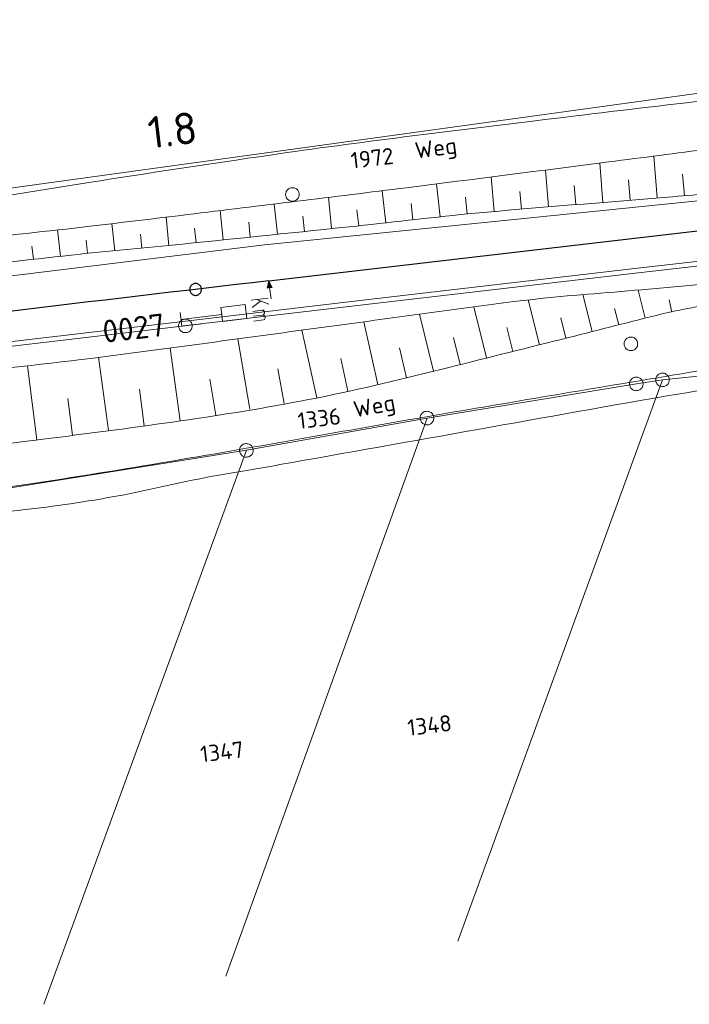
# Model space of a CAD drawing. Header units: metres. Extents: x 3425540 to 3446143, y 5432760 to 5444637.
# Tile 126 of 256: x 3436879 to 3436953, y 5439110 to 5439219. Entities that reach past the tile are written whole.
import ezdxf
from ezdxf.enums import TextEntityAlignment as Align

# ---------------------------------------------------------------- set-up
doc = ezdxf.new("R2010")
doc.units = ezdxf.units.M
for name, color, linetype, lineweight in [('B_Bestand', 9, 'Continuous', 18), ('B_Böschung', 9, 'Continuous', 18), ('B_Flurgrenzen', 9, 'Continuous', 18), ('B_Gleisachse', 9, 'Continuous', 25), ('B_Kilometrierung', 9, 'Continuous', 25), ('Bestand Kabeltröge', 9, 'Continuous', 18), ('Bestand_Neu_Strecke 3443', 9, 'Continuous', 18)]:
    doc.layers.add(name, color=color, linetype=linetype, lineweight=lineweight)
doc.styles.get("Standard").update_dxf_attribs({"font": 'isocpeur.ttf'})

msp = doc.modelspace()

# ---------------------------------------------------------------- linework, layer by layer
at = {"layer": 'B_Bestand'}
for p, q in [((3436904.33, 5439187.91), (3436906.21, 5439188.14)), ((3436905.39, 5439187.81), (3436904.47, 5439187.11)), ((3436904.98, 5439187.99), (3436906.29, 5439187.49)), ((3436904.52, 5439186.69), (3436905.78, 5439186.85)), ((3436896.53, 5439186.56), (3436896.72, 5439185.03))]:
    msp.add_line(p, q, dxfattribs=at)
for points in [[(3436906.53, 5439188.07), (3436906.38, 5439189.3), (3436906.66, 5439189.33), (3436906.29, 5439190.05), (3436906.1, 5439189.26), (3436906.38, 5439189.3)], [(3436906.16, 5439189.31), (3436906.6, 5439189.36), (3436906.3, 5439189.96), (3436906.16, 5439189.31)], [(3436906.22, 5439189.36), (3436906.53, 5439189.39), (3436906.32, 5439189.87), (3436906.22, 5439189.36)], [(3436906.27, 5439189.4), (3436906.46, 5439189.42), (3436906.33, 5439189.77), (3436906.27, 5439189.4)], [(3436906.32, 5439189.45), (3436906.4, 5439189.46), (3436906.34, 5439189.68), (3436906.32, 5439189.45)], [(3436896.62, 5439185.79), (3436901.1, 5439186.35), (3436901.2, 5439185.58), (3436903.88, 5439185.91), (3436903.69, 5439187.45), (3436901.01, 5439187.11), (3436901.1, 5439186.35)], [(3436905.55, 5439186.82), (3436905.72, 5439186.76), (3436905.81, 5439186.66), (3436905.83, 5439186.5), (3436905.79, 5439186.46), (3436905.73, 5439186.34), (3436905.62, 5439186.28), (3436904.59, 5439186.16)], [(3436897.85, 5439185.17), (3436897.83, 5439185.26), (3436897.81, 5439185.35), (3436897.77, 5439185.44), (3436897.71, 5439185.52), (3436897.65, 5439185.59), (3436897.59, 5439185.66), (3436897.51, 5439185.71), (3436897.43, 5439185.76), (3436897.34, 5439185.79), (3436897.25, 5439185.81), (3436897.16, 5439185.83), (3436897.07, 5439185.83), (3436896.97, 5439185.81), (3436896.88, 5439185.79), (3436896.79, 5439185.76), (3436896.71, 5439185.72), (3436896.63, 5439185.66), (3436896.56, 5439185.6), (3436896.51, 5439185.53), (3436896.46, 5439185.44), (3436896.41, 5439185.36), (3436896.38, 5439185.28), (3436896.36, 5439185.18), (3436896.36, 5439185.09), (3436896.36, 5439184.99), (3436896.38, 5439184.9), (3436896.41, 5439184.81), (3436896.45, 5439184.72), (3436896.5, 5439184.65), (3436896.56, 5439184.58), (3436896.63, 5439184.51), (3436896.7, 5439184.45), (3436896.78, 5439184.41), (3436896.87, 5439184.37), (3436896.96, 5439184.35), (3436897.05, 5439184.34), (3436897.15, 5439184.34), (3436897.24, 5439184.35), (3436897.33, 5439184.37), (3436897.42, 5439184.4), (3436897.5, 5439184.44), (3436897.58, 5439184.5), (3436897.65, 5439184.56), (3436897.71, 5439184.64), (3436897.76, 5439184.72), (3436897.8, 5439184.8), (3436897.83, 5439184.89), (3436897.85, 5439184.99), (3436897.86, 5439185.08), (3436897.85, 5439185.17)], [(3436905.62, 5439186.28), (3436905.78, 5439186.23), (3436905.87, 5439186.12), (3436905.89, 5439185.97), (3436905.86, 5439185.89), (3436905.8, 5439185.8), (3436905.69, 5439185.75), (3436904.65, 5439185.62)]]:
    msp.add_lwpolyline(points, dxfattribs=at)
for points, knots in [([(3436701.59, 5439177.77), (3436706.65, 5439178.29), (3436711.71, 5439178.81), (3436716.77, 5439179.34), (3436724.44, 5439180.13), (3436732.11, 5439180.93), (3436739.79, 5439181.74), (3436746.61, 5439182.46), (3436753.37, 5439183.72), (3436760.19, 5439184.47), (3436764.35, 5439184.92), (3436768.53, 5439185.26), (3436772.7, 5439185.72), (3436778.63, 5439186.38), (3436784.56, 5439187.04), (3436790.48, 5439187.71), (3436794.77, 5439188.19), (3436799.07, 5439188.67), (3436803.35, 5439189.17), (3436807.3, 5439189.63), (3436811.24, 5439190.18), (3436815.18, 5439190.74), (3436819.75, 5439191.39), (3436824.31, 5439192.08), (3436828.89, 5439192.73), (3436835.66, 5439193.69), (3436842.45, 5439194.62), (3436849.23, 5439195.55), (3436855.53, 5439196.41), (3436861.87, 5439197.04), (3436868.17, 5439197.96), (3436874.28, 5439198.85), (3436880.37, 5439199.94), (3436886.48, 5439200.89), (3436893.12, 5439201.91), (3436899.77, 5439202.95), (3436906.42, 5439203.91), (3436911.34, 5439204.62), (3436916.25, 5439205.28), (3436921.18, 5439205.9), (3436925.99, 5439206.5), (3436930.8, 5439207.09), (3436935.62, 5439207.68), (3436941.16, 5439208.35), (3436946.7, 5439209.04), (3436952.25, 5439209.67), (3436956.56, 5439210.15), (3436960.88, 5439210.56), (3436965.19, 5439211.02), (3436969.69, 5439211.5), (3436974.19, 5439212), (3436978.69, 5439212.48), (3436983.78, 5439213.03), (3436988.88, 5439213.5), (3436993.97, 5439214.06), (3436998.18, 5439214.51), (3437002.38, 5439215.01), (3437006.59, 5439215.51), (3437012.38, 5439216.2), (3437018.17, 5439216.89), (3437023.96, 5439217.6), (3437028.46, 5439218.16), (3437032.96, 5439218.72), (3437037.46, 5439219.28), (3437043.03, 5439219.97), (3437048.59, 5439220.67), (3437054.16, 5439221.36), (3437060.37, 5439222.14), (3437066.58, 5439222.8), (3437072.79, 5439223.56), (3437077.47, 5439224.14), (3437082.13, 5439224.87), (3437086.81, 5439225.45), (3437092.23, 5439226.12), (3437097.66, 5439226.77), (3437103.09, 5439227.42), (3437109.01, 5439228.13), (3437114.95, 5439228.8), (3437120.87, 5439229.52), (3437125.31, 5439230.06), (3437129.73, 5439230.72), (3437134.16, 5439231.3), (3437141.12, 5439232.2), (3437148.1, 5439232.85), (3437155.05, 5439233.8), (3437162.05, 5439234.76), (3437169.02, 5439235.89), (3437175.98, 5439237.05), (3437183.62, 5439238.32), (3437191.26, 5439239.62), (3437198.9, 5439240.92), (3437201.64, 5439241.39), (3437204.37, 5439241.95), (3437207.13, 5439242.38), (3437210.49, 5439242.9), (3437213.89, 5439243.05), (3437217.28, 5439243.32), (3437220.73, 5439243.59), (3437224.18, 5439243.86), (3437227.64, 5439244.05), (3437233.13, 5439244.36), (3437238.64, 5439244.02), (3437244.13, 5439244.37), (3437252.78, 5439244.91), (3437261.42, 5439245.69), (3437270.08, 5439246.25), (3437275.76, 5439246.61), (3437281.44, 5439247.04), (3437287.13, 5439247.3), (3437292.8, 5439247.55), (3437298.46, 5439247.8), (3437304.12, 5439248.05)], [0, 0, 0, 0, 0.025133, 0.025133, 0.025133, 0.063269, 0.063269, 0.063269, 0.097186, 0.097186, 0.097186, 0.117895, 0.117895, 0.117895, 0.147386, 0.147386, 0.147386, 0.168728, 0.168728, 0.168728, 0.188381, 0.188381, 0.188381, 0.211204, 0.211204, 0.211204, 0.245041, 0.245041, 0.245041, 0.276498, 0.276498, 0.276498, 0.307052, 0.307052, 0.307052, 0.34029, 0.34029, 0.34029, 0.36482, 0.36482, 0.36482, 0.38879, 0.38879, 0.38879, 0.416399, 0.416399, 0.416399, 0.437835, 0.437835, 0.437835, 0.460206, 0.460206, 0.460206, 0.485508, 0.485508, 0.485508, 0.506441, 0.506441, 0.506441, 0.535268, 0.535268, 0.535268, 0.557678, 0.557678, 0.557678, 0.585416, 0.585416, 0.585416, 0.616319, 0.616319, 0.616319, 0.639628, 0.639628, 0.639628, 0.666644, 0.666644, 0.666644, 0.696155, 0.696155, 0.696155, 0.718246, 0.718246, 0.718246, 0.752911, 0.752911, 0.752911, 0.787803, 0.787803, 0.787803, 0.826098, 0.826098, 0.826098, 0.839875, 0.839875, 0.839875, 0.856671, 0.856671, 0.856671, 0.873781, 0.873781, 0.873781, 0.90095, 0.90095, 0.90095, 0.943819, 0.943819, 0.943819, 0.971972, 0.971972, 0.971972, 1, 1, 1, 1]), ([(3436720.78, 5439147.92), (3436724.51, 5439148.39), (3436728.24, 5439148.85), (3436731.97, 5439149.32), (3436738.07, 5439150.08), (3436744.21, 5439150.58), (3436750.32, 5439151.21), (3436756.1, 5439151.81), (3436761.87, 5439152.39), (3436767.64, 5439153.02), (3436776.78, 5439154.02), (3436785.88, 5439155.37), (3436794.99, 5439156.63), (3436802.09, 5439157.6), (3436809.18, 5439158.58), (3436816.27, 5439159.56), (3436822.13, 5439160.36), (3436827.99, 5439161.17), (3436833.85, 5439161.97), (3436842.26, 5439163.13), (3436850.7, 5439164.13), (3436859.13, 5439165.15), (3436862.6, 5439165.57), (3436866.09, 5439165.72), (3436869.55, 5439166.18), (3436880.21, 5439167.61), (3436890.81, 5439169.34), (3436901.4, 5439171.18), (3436910.1, 5439172.68), (3436918.8, 5439174.27), (3436927.51, 5439175.74), (3436936.03, 5439177.19), (3436944.56, 5439178.62), (3436953.1, 5439180.05), (3436966.06, 5439182.23), (3436979.02, 5439184.38), (3436991.99, 5439186.5), (3436999.27, 5439187.69), (3437006.58, 5439188.69), (3437013.88, 5439189.69), (3437019.72, 5439190.49), (3437025.56, 5439191.22), (3437031.42, 5439191.83), (3437036.12, 5439192.32), (3437040.85, 5439192.58), (3437045.55, 5439193.04), (3437047.61, 5439193.24), (3437049.67, 5439193.46), (3437051.73, 5439193.72), (3437055.44, 5439194.2), (3437059.13, 5439194.86), (3437062.84, 5439195.36), (3437066.88, 5439195.89), (3437070.95, 5439196.28), (3437074.99, 5439196.82), (3437083.47, 5439197.97), (3437091.89, 5439199.58), (3437100.37, 5439200.7), (3437110.44, 5439202.03), (3437120.52, 5439203.28), (3437130.61, 5439204.41), (3437142.6, 5439205.74), (3437154.61, 5439206.94), (3437166.59, 5439208.27), (3437173.23, 5439209.01), (3437179.87, 5439209.74), (3437186.5, 5439210.6), (3437194.71, 5439211.67), (3437202.9, 5439212.93), (3437211.11, 5439214.04), (3437218, 5439214.97), (3437224.9, 5439215.85), (3437231.78, 5439216.8), (3437239.39, 5439217.85), (3437246.99, 5439218.96), (3437254.59, 5439220.07), (3437267.16, 5439221.91), (3437279.7, 5439223.92), (3437292.28, 5439225.68), (3437297.03, 5439226.35), (3437301.78, 5439227.01), (3437306.53, 5439227.68)], [0, 0, 0, 0, 0.019074, 0.019074, 0.019074, 0.050277, 0.050277, 0.050277, 0.079727, 0.079727, 0.079727, 0.126381, 0.126381, 0.126381, 0.162711, 0.162711, 0.162711, 0.192716, 0.192716, 0.192716, 0.235806, 0.235806, 0.235806, 0.253524, 0.253524, 0.253524, 0.308036, 0.308036, 0.308036, 0.352859, 0.352859, 0.352859, 0.396746, 0.396746, 0.396746, 0.463429, 0.463429, 0.463429, 0.500834, 0.500834, 0.500834, 0.530716, 0.530716, 0.530716, 0.554702, 0.554702, 0.554702, 0.565208, 0.565208, 0.565208, 0.584208, 0.584208, 0.584208, 0.604904, 0.604904, 0.604904, 0.648324, 0.648324, 0.648324, 0.699854, 0.699854, 0.699854, 0.761057, 0.761057, 0.761057, 0.794946, 0.794946, 0.794946, 0.836968, 0.836968, 0.836968, 0.872248, 0.872248, 0.872248, 0.91121, 0.91121, 0.91121, 0.97565, 0.97565, 0.97565, 1, 1, 1, 1]), ([(3437090.63, 5439196.58), (3437086.33, 5439196.01), (3437082.03, 5439195.43), (3437077.73, 5439194.86), (3437074.6, 5439194.44), (3437071.47, 5439194), (3437068.34, 5439193.57), (3437064.52, 5439193.04), (3437060.71, 5439192.45), (3437056.88, 5439191.93), (3437053.3, 5439191.44), (3437049.71, 5439191.07), (3437046.11, 5439190.72), (3437041.98, 5439190.32), (3437037.84, 5439190), (3437033.71, 5439189.6), (3437030.36, 5439189.28), (3437027.03, 5439188.94), (3437023.69, 5439188.58), (3437020.26, 5439188.21), (3437016.84, 5439187.82), (3437013.44, 5439187.29), (3437009.44, 5439186.66), (3437005.45, 5439186.02), (3437001.46, 5439185.39), (3436995.6, 5439184.47), (3436989.74, 5439183.55), (3436983.88, 5439182.63), (3436978.2, 5439181.74), (3436972.51, 5439180.85), (3436966.82, 5439179.96), (3436961.64, 5439179.15), (3436956.45, 5439178.43), (3436951.28, 5439177.56), (3436943.94, 5439176.32), (3436936.63, 5439174.98), (3436929.31, 5439173.68), (3436922.04, 5439172.39), (3436914.77, 5439171.09), (3436907.51, 5439169.8), (3436905.2, 5439169.39), (3436902.88, 5439169.01), (3436900.56, 5439168.6), (3436896.92, 5439167.97), (3436893.34, 5439167.03), (3436889.71, 5439166.36), (3436886.22, 5439165.72), (3436882.72, 5439165.2), (3436879.19, 5439164.81), (3436876.76, 5439164.54), (3436874.31, 5439164.41), (3436871.87, 5439164.12), (3436867.79, 5439163.64), (3436863.71, 5439163.16), (3436859.64, 5439162.66), (3436855.7, 5439162.17), (3436851.77, 5439161.68), (3436847.83, 5439161.19), (3436842.02, 5439160.47), (3436836.2, 5439159.78), (3436830.38, 5439159.05), (3436824.16, 5439158.25), (3436817.98, 5439157.25), (3436811.77, 5439156.37), (3436806.2, 5439155.59), (3436800.63, 5439154.78), (3436795.05, 5439154.05), (3436788.32, 5439153.15), (3436781.58, 5439152.37), (3436774.84, 5439151.55), (3436769.21, 5439150.87), (3436763.59, 5439150.16), (3436757.95, 5439149.57), (3436753.28, 5439149.08), (3436748.6, 5439148.72), (3436743.93, 5439148.28), (3436740.42, 5439147.95), (3436736.92, 5439147.61), (3436733.42, 5439147.25), (3436729.7, 5439146.86), (3436726, 5439146.27), (3436722.3, 5439145.7), (3436719.24, 5439145.22), (3436716.18, 5439144.74), (3436713.2, 5439143.89), (3436710.25, 5439143.05), (3436707.35, 5439142.09), (3436704.41, 5439141.22), (3436701.46, 5439140.34), (3436698.5, 5439139.48), (3436695.54, 5439138.63), (3436693.24, 5439137.97), (3436690.92, 5439137.44), (3436688.56, 5439136.99), (3436685.54, 5439136.42), (3436682.51, 5439136.16), (3436679.47, 5439136.14), (3436677, 5439136.13), (3436674.53, 5439136.2), (3436672.06, 5439136.32), (3436669.53, 5439136.44), (3436667.01, 5439136.75), (3436664.48, 5439136.83), (3436662.56, 5439136.9), (3436660.63, 5439136.8), (3436658.7, 5439136.66), (3436655.99, 5439136.46), (3436653.28, 5439136.25), (3436650.61, 5439135.71), (3436648.26, 5439135.25), (3436645.95, 5439134.71), (3436643.63, 5439134.16), (3436639.43, 5439133.18), (3436635.29, 5439132.02), (3436631.08, 5439131.07), (3436628.42, 5439130.46), (3436625.7, 5439130.18), (3436622.98, 5439129.86), (3436620.78, 5439129.6), (3436618.55, 5439129.39), (3436616.35, 5439129.52), (3436613.22, 5439129.7), (3436610.1, 5439130.28), (3436607.04, 5439131.07), (3436604.01, 5439131.85), (3436601.03, 5439132.73), (3436598, 5439133.48), (3436596.26, 5439133.91), (3436594.51, 5439134.33), (3436592.77, 5439134.77), (3436590.48, 5439135.34), (3436588.18, 5439135.92), (3436585.88, 5439136.49), (3436583.94, 5439136.97), (3436581.99, 5439137.47), (3436580.02, 5439137.78), (3436578.04, 5439138.1), (3436575.98, 5439137.74), (3436573.99, 5439137.44), (3436570.89, 5439136.96), (3436567.78, 5439136.49), (3436564.69, 5439135.97), (3436562.14, 5439135.55), (3436559.6, 5439135.07), (3436557.05, 5439134.69), (3436550.45, 5439133.7), (3436543.84, 5439132.82), (3436537.23, 5439131.93), (3436532.03, 5439131.23), (3436526.84, 5439130.53), (3436521.64, 5439129.86), (3436517.36, 5439129.31), (3436513.08, 5439128.84), (3436508.8, 5439128.4), (3436505.37, 5439128.04), (3436501.93, 5439127.74), (3436498.49, 5439127.45), (3436493.76, 5439127.07), (3436489.02, 5439126.74), (3436484.28, 5439126.51), (3436479.57, 5439126.27), (3436474.86, 5439126.13), (3436470.15, 5439126.07), (3436465.74, 5439126.03), (3436461.33, 5439125.99), (3436456.92, 5439126.07), (3436448.55, 5439126.24), (3436440.19, 5439126.4), (3436431.82, 5439126.57)], [0, 0, 0, 0, 0.019538, 0.019538, 0.019538, 0.033772, 0.033772, 0.033772, 0.051152, 0.051152, 0.051152, 0.067424, 0.067424, 0.067424, 0.08613, 0.08613, 0.08613, 0.101247, 0.101247, 0.101247, 0.116764, 0.116764, 0.116764, 0.13497, 0.13497, 0.13497, 0.161684, 0.161684, 0.161684, 0.187611, 0.187611, 0.187611, 0.211226, 0.211226, 0.211226, 0.244724, 0.244724, 0.244724, 0.277968, 0.277968, 0.277968, 0.288549, 0.288549, 0.288549, 0.305192, 0.305192, 0.305192, 0.321146, 0.321146, 0.321146, 0.332191, 0.332191, 0.332191, 0.350692, 0.350692, 0.350692, 0.368551, 0.368551, 0.368551, 0.39495, 0.39495, 0.39495, 0.42318, 0.42318, 0.42318, 0.448519, 0.448519, 0.448519, 0.479105, 0.479105, 0.479105, 0.504637, 0.504637, 0.504637, 0.525774, 0.525774, 0.525774, 0.541632, 0.541632, 0.541632, 0.558482, 0.558482, 0.558482, 0.572417, 0.572417, 0.572417, 0.586208, 0.586208, 0.586208, 0.600087, 0.600087, 0.600087, 0.610851, 0.610851, 0.610851, 0.624554, 0.624554, 0.624554, 0.635682, 0.635682, 0.635682, 0.647093, 0.647093, 0.647093, 0.655764, 0.655764, 0.655764, 0.668008, 0.668008, 0.668008, 0.678742, 0.678742, 0.678742, 0.698141, 0.698141, 0.698141, 0.710435, 0.710435, 0.710435, 0.720411, 0.720411, 0.720411, 0.734574, 0.734574, 0.734574, 0.748633, 0.748633, 0.748633, 0.756708, 0.756708, 0.756708, 0.767376, 0.767376, 0.767376, 0.776384, 0.776384, 0.776384, 0.785454, 0.785454, 0.785454, 0.799597, 0.799597, 0.799597, 0.811226, 0.811226, 0.811226, 0.841268, 0.841268, 0.841268, 0.864888, 0.864888, 0.864888, 0.884289, 0.884289, 0.884289, 0.899826, 0.899826, 0.899826, 0.921218, 0.921218, 0.921218, 0.942444, 0.942444, 0.942444, 0.962296, 0.962296, 0.962296, 1, 1, 1, 1])]:
    msp.add_open_spline(points, degree=3, knots=knots, dxfattribs=at)
at = {"layer": 'B_Böschung'}
for p, q in [((3436943.06, 5439198.69), (3436942.71, 5439203.03)), ((3436949.04, 5439199.18), (3436948.67, 5439203.79)), ((3436937.08, 5439198.19), (3436936.73, 5439202.26)), ((3436931.1, 5439197.68), (3436930.77, 5439201.5)), ((3436946.05, 5439198.93), (3436945.87, 5439201.17)), ((3436952.03, 5439199.43), (3436951.83, 5439201.8)), ((3436919.17, 5439196.44), (3436918.78, 5439199.98)), ((3436925.13, 5439197.09), (3436924.75, 5439200.73)), ((3436934.09, 5439197.93), (3436933.92, 5439199.91)), ((3436940.07, 5439198.45), (3436939.9, 5439200.54)), ((3436913.2, 5439195.8), (3436912.84, 5439199.25)), ((3436928.12, 5439197.4), (3436927.92, 5439199.26)), ((3436901.27, 5439194.56), (3436900.93, 5439197.79)), ((3436907.23, 5439195.18), (3436906.89, 5439198.51)), ((3436916.19, 5439196.11), (3436915.99, 5439197.86)), ((3436922.15, 5439196.77), (3436921.95, 5439198.56)), ((3436895.3, 5439193.95), (3436894.99, 5439197.06)), ((3436904.25, 5439194.87), (3436904.08, 5439196.51)), ((3436910.22, 5439195.49), (3436910.04, 5439197.18)), ((3436883.36, 5439192.75), (3436883.03, 5439195.67)), ((3436889.33, 5439193.36), (3436889.02, 5439196.35)), ((3436898.28, 5439194.25), (3436898.12, 5439195.84)), ((3436886.34, 5439193.06), (3436886.19, 5439194.53)), ((3436892.31, 5439193.66), (3436892.16, 5439195.18)), ((3436880.38, 5439192.42), (3436880.21, 5439193.88)), ((3436947.71, 5439185.93), (3436946.95, 5439189.04)), ((3436936.07, 5439183), (3436934.84, 5439187.94)), ((3436941.89, 5439184.47), (3436940.86, 5439188.53)), ((3436950.63, 5439186.61), (3436950.36, 5439187.97)), ((3436930.25, 5439181.55), (3436928.85, 5439187.18)), ((3436944.8, 5439185.21), (3436944.35, 5439187)), ((3436924.43, 5439180.1), (3436922.89, 5439186.38)), ((3436938.98, 5439183.73), (3436938.42, 5439185.99)), ((3436911.56, 5439177.15), (3436909.92, 5439184.61)), ((3436918.29, 5439178.62), (3436916.76, 5439185.54)), ((3436933.16, 5439182.28), (3436932.5, 5439184.92)), ((3436904.21, 5439175.9), (3436902.88, 5439183.66)), ((3436927.34, 5439180.82), (3436926.6, 5439183.8)), ((3436896.53, 5439174.62), (3436895.42, 5439182.65)), ((3436921.46, 5439179.38), (3436920.66, 5439182.67)), ((3436888.64, 5439173.56), (3436887.55, 5439181.63)), ((3436914.98, 5439177.9), (3436914.2, 5439181.49)), ((3436880.75, 5439172.52), (3436879.71, 5439180.7)), ((3436907.96, 5439176.53), (3436907.29, 5439180.35)), ((3436900.46, 5439175.26), (3436899.79, 5439179.2)), ((3436892.58, 5439174.09), (3436892.04, 5439178.11)), ((3436884.69, 5439173.03), (3436884.15, 5439177.09))]:
    msp.add_line(p, q, dxfattribs=at)
for points, knots in [([(3436847.24, 5439191.37), (3436851.02, 5439191.89), (3436854.79, 5439192.4), (3436858.57, 5439192.92), (3436867.89, 5439194.19), (3436877.27, 5439194.95), (3436886.62, 5439196.06), (3436890.18, 5439196.49), (3436893.74, 5439196.91), (3436897.3, 5439197.34), (3436905.35, 5439198.32), (3436913.4, 5439199.3), (3436921.44, 5439200.31), (3436928.86, 5439201.25), (3436936.28, 5439202.2), (3436943.7, 5439203.15), (3436947.42, 5439203.63), (3436951.13, 5439204.11), (3436954.85, 5439204.59), (3436960.24, 5439205.28), (3436965.64, 5439205.86), (3436971.02, 5439206.55), (3436975.15, 5439207.08), (3436979.28, 5439207.64), (3436983.4, 5439208.21), (3436989.45, 5439209.05), (3436995.5, 5439209.94), (3437001.56, 5439210.77), (3437006.96, 5439211.51), (3437012.37, 5439212.24), (3437017.77, 5439212.96), (3437030.88, 5439214.71), (3437043.98, 5439216.51), (3437057.11, 5439218.05), (3437070.45, 5439219.62), (3437083.8, 5439221.02), (3437097.14, 5439222.53), (3437116.92, 5439224.76), (3437136.69, 5439227), (3437156.45, 5439229.32), (3437165.12, 5439230.34), (3437173.71, 5439231.98), (3437182.38, 5439233.06), (3437187.26, 5439233.67), (3437192.15, 5439234.26), (3437197.03, 5439234.84), (3437200.05, 5439235.21), (3437203.07, 5439235.59), (3437206.1, 5439235.91), (3437222.73, 5439237.66), (3437239.4, 5439238.87), (3437256.07, 5439240.17), (3437270.73, 5439241.31), (3437285.39, 5439242.45), (3437300.04, 5439243.59)], [0, 0, 0, 0, 0.025072, 0.025072, 0.025072, 0.08699, 0.08699, 0.08699, 0.1106, 0.1106, 0.1106, 0.163933, 0.163933, 0.163933, 0.213158, 0.213158, 0.213158, 0.237832, 0.237832, 0.237832, 0.273559, 0.273559, 0.273559, 0.300946, 0.300946, 0.300946, 0.341169, 0.341169, 0.341169, 0.377069, 0.377069, 0.377069, 0.464067, 0.464067, 0.464067, 0.552435, 0.552435, 0.552435, 0.683381, 0.683381, 0.683381, 0.740833, 0.740833, 0.740833, 0.77322, 0.77322, 0.77322, 0.793234, 0.793234, 0.793234, 0.903251, 0.903251, 0.903251, 1, 1, 1, 1]), ([(3436847.62, 5439188.43), (3436852.29, 5439189.06), (3436856.97, 5439189.69), (3436861.64, 5439190.31), (3436864.51, 5439190.7), (3436867.39, 5439190.96), (3436870.26, 5439191.28), (3436875.02, 5439191.82), (3436879.77, 5439192.35), (3436884.52, 5439192.88), (3436888.61, 5439193.33), (3436892.71, 5439193.67), (3436896.8, 5439194.1), (3436903.19, 5439194.75), (3436909.58, 5439195.42), (3436915.97, 5439196.09), (3436920.31, 5439196.54), (3436924.65, 5439197.09), (3436929, 5439197.5), (3436936.07, 5439198.16), (3436943.16, 5439198.67), (3436950.23, 5439199.27), (3436953.11, 5439199.52), (3436955.99, 5439199.75), (3436958.86, 5439200.02), (3436964.06, 5439200.51), (3436969.24, 5439201.26), (3436974.43, 5439201.83), (3436978.51, 5439202.28), (3436982.6, 5439202.71), (3436986.68, 5439203.18), (3436990.54, 5439203.62), (3436994.41, 5439204.07), (3436998.27, 5439204.52), (3437002.34, 5439204.98), (3437006.4, 5439205.41), (3437010.46, 5439205.89), (3437013.59, 5439206.27), (3437016.71, 5439206.69), (3437019.84, 5439207.08), (3437028.63, 5439208.17), (3437037.42, 5439209.27), (3437046.22, 5439210.33), (3437049, 5439210.66), (3437051.78, 5439210.97), (3437054.56, 5439211.3), (3437066.77, 5439212.74), (3437078.97, 5439214.29), (3437091.18, 5439215.73), (3437094.55, 5439216.13), (3437097.93, 5439216.45), (3437101.31, 5439216.86), (3437114.7, 5439218.47), (3437128.09, 5439220.12), (3437141.49, 5439221.73), (3437155.58, 5439223.43), (3437169.68, 5439225.12), (3437183.77, 5439226.82), (3437193.22, 5439227.95), (3437202.67, 5439229.06), (3437212.12, 5439230.19), (3437227.51, 5439232.04), (3437242.88, 5439234.04), (3437258.27, 5439235.87), (3437272.3, 5439237.54), (3437286.33, 5439239.21), (3437300.36, 5439240.88)], [0, 0, 0, 0, 0.03103, 0.03103, 0.03103, 0.050075, 0.050075, 0.050075, 0.081548, 0.081548, 0.081548, 0.108627, 0.108627, 0.108627, 0.150904, 0.150904, 0.150904, 0.179664, 0.179664, 0.179664, 0.226402, 0.226402, 0.226402, 0.245415, 0.245415, 0.245415, 0.279791, 0.279791, 0.279791, 0.306829, 0.306829, 0.306829, 0.332442, 0.332442, 0.332442, 0.359352, 0.359352, 0.359352, 0.380084, 0.380084, 0.380084, 0.438398, 0.438398, 0.438398, 0.456828, 0.456828, 0.456828, 0.537756, 0.537756, 0.537756, 0.560106, 0.560106, 0.560106, 0.648912, 0.648912, 0.648912, 0.742344, 0.742344, 0.742344, 0.804984, 0.804984, 0.804984, 0.907004, 0.907004, 0.907004, 1, 1, 1, 1]), ([(3436977.12, 5439191.82), (3436971.5, 5439191.3), (3436965.88, 5439190.78), (3436960.26, 5439190.26), (3436955.94, 5439189.86), (3436951.63, 5439189.47), (3436947.31, 5439189.07), (3436943.34, 5439188.71), (3436939.37, 5439188.46), (3436935.41, 5439188.01), (3436929.58, 5439187.36), (3436923.77, 5439186.48), (3436917.96, 5439185.7), (3436909, 5439184.5), (3436900.05, 5439183.26), (3436891.09, 5439182.07), (3436885.26, 5439181.29), (3436879.41, 5439180.65), (3436873.57, 5439180.02), (3436861.09, 5439178.66), (3436848.55, 5439177.77), (3436836.07, 5439176.39), (3436828.97, 5439175.61), (3436821.87, 5439174.77), (3436814.79, 5439173.81), (3436802.9, 5439172.2), (3436791.02, 5439170.56), (3436779.13, 5439168.92), (3436770.77, 5439167.77), (3436762.42, 5439166.58), (3436754.06, 5439165.43), (3436751.09, 5439165.02), (3436748.11, 5439164.7), (3436745.13, 5439164.44), (3436741.59, 5439164.12), (3436738.03, 5439163.97), (3436734.49, 5439163.64), (3436733.12, 5439163.52), (3436731.75, 5439163.39), (3436730.38, 5439163.26)], [0, 0, 0, 0, 0.068156, 0.068156, 0.068156, 0.120526, 0.120526, 0.120526, 0.168606, 0.168606, 0.168606, 0.239459, 0.239459, 0.239459, 0.348605, 0.348605, 0.348605, 0.419595, 0.419595, 0.419595, 0.571233, 0.571233, 0.571233, 0.657531, 0.657531, 0.657531, 0.802389, 0.802389, 0.802389, 0.904303, 0.904303, 0.904303, 0.94044, 0.94044, 0.94044, 0.983395, 0.983395, 0.983395, 1, 1, 1, 1]), ([(3436977.12, 5439191.82), (3436971.45, 5439190.67), (3436965.77, 5439189.52), (3436960.1, 5439188.37), (3436956.6, 5439187.66), (3436953.04, 5439187.25), (3436949.58, 5439186.4), (3436946.15, 5439185.56), (3436942.73, 5439184.67), (3436939.3, 5439183.81), (3436934.91, 5439182.71), (3436930.51, 5439181.61), (3436926.12, 5439180.51), (3436921.27, 5439179.3), (3436916.42, 5439178.11), (3436911.52, 5439177.14), (3436902.18, 5439175.28), (3436892.75, 5439174.05), (3436883.31, 5439172.84), (3436876.25, 5439171.93), (3436869.18, 5439171.09), (3436862.13, 5439170.17), (3436852.4, 5439168.9), (3436842.71, 5439167.42), (3436832.97, 5439166.26), (3436826.42, 5439165.48), (3436819.86, 5439164.81), (3436813.3, 5439164.07), (3436804.48, 5439163.07), (3436795.68, 5439161.9), (3436786.85, 5439161.01), (3436780.12, 5439160.33), (3436773.38, 5439159.75), (3436766.65, 5439159.13), (3436759.72, 5439158.49), (3436752.78, 5439157.9), (3436745.85, 5439157.24), (3436742.81, 5439156.96), (3436739.78, 5439156.6), (3436736.75, 5439156.22), (3436734.65, 5439155.96), (3436732.56, 5439155.71), (3436730.46, 5439155.45)], [0, 0, 0, 0, 0.069601, 0.069601, 0.069601, 0.112454, 0.112454, 0.112454, 0.154923, 0.154923, 0.154923, 0.209358, 0.209358, 0.209358, 0.26937, 0.26937, 0.26937, 0.383669, 0.383669, 0.383669, 0.469216, 0.469216, 0.469216, 0.587039, 0.587039, 0.587039, 0.666337, 0.666337, 0.666337, 0.772983, 0.772983, 0.772983, 0.854279, 0.854279, 0.854279, 0.937926, 0.937926, 0.937926, 0.97462, 0.97462, 0.97462, 1, 1, 1, 1])]:
    msp.add_open_spline(points, degree=3, knots=knots, dxfattribs=at)
at = {"layer": 'B_Flurgrenzen'}
for p, q in [((3436871.06, 5439199.33), (3436967.95, 5439212.69)), ((3436949.62, 5439179.14), (3436986.6, 5439182.92)), ((3436927.08, 5439117.32), (3436949.62, 5439179.14)), ((3436946.74, 5439178.7), (3436949.62, 5439179.14)), ((3436923.7, 5439174.93), (3436946.74, 5439178.7)), ((3436901.54, 5439113.44), (3436923.7, 5439174.93)), ((3436903.82, 5439171.38), (3436923.7, 5439174.93)), ((3436871.61, 5439166.27), (3436903.82, 5439171.38)), ((3436881.51, 5439110.35), (3436903.82, 5439171.38))]:
    msp.add_line(p, q, dxfattribs=at)
for points in [[(3436909.07, 5439198.84), (3436909.16, 5439198.87), (3436909.24, 5439198.9), (3436909.32, 5439198.96), (3436909.39, 5439199.02), (3436909.46, 5439199.09), (3436909.52, 5439199.16), (3436909.56, 5439199.24), (3436909.6, 5439199.33), (3436909.62, 5439199.42), (3436909.63, 5439199.51), (3436909.63, 5439199.6), (3436909.62, 5439199.7), (3436909.6, 5439199.79), (3436909.56, 5439199.88), (3436909.52, 5439199.96), (3436909.47, 5439200.04), (3436909.4, 5439200.11), (3436909.33, 5439200.17), (3436909.25, 5439200.22), (3436909.17, 5439200.25), (3436909.08, 5439200.29), (3436908.99, 5439200.31), (3436908.89, 5439200.31), (3436908.8, 5439200.31), (3436908.71, 5439200.29), (3436908.62, 5439200.26), (3436908.53, 5439200.23), (3436908.45, 5439200.17), (3436908.38, 5439200.11), (3436908.32, 5439200.04), (3436908.26, 5439199.97), (3436908.21, 5439199.89), (3436908.18, 5439199.8), (3436908.15, 5439199.71), (3436908.14, 5439199.62), (3436908.14, 5439199.53), (3436908.15, 5439199.43), (3436908.18, 5439199.34), (3436908.21, 5439199.25), (3436908.25, 5439199.17), (3436908.3, 5439199.09), (3436908.37, 5439199.02), (3436908.44, 5439198.96), (3436908.52, 5439198.91), (3436908.61, 5439198.87), (3436908.7, 5439198.84), (3436908.79, 5439198.82), (3436908.88, 5439198.82), (3436908.97, 5439198.82), (3436909.07, 5439198.84)], [(3436946.32, 5439182.38), (3436946.41, 5439182.41), (3436946.49, 5439182.45), (3436946.58, 5439182.5), (3436946.65, 5439182.56), (3436946.71, 5439182.63), (3436946.77, 5439182.71), (3436946.82, 5439182.79), (3436946.85, 5439182.87), (3436946.88, 5439182.96), (3436946.88, 5439183.06), (3436946.88, 5439183.15), (3436946.87, 5439183.24), (3436946.85, 5439183.34), (3436946.82, 5439183.42), (3436946.77, 5439183.5), (3436946.72, 5439183.58), (3436946.66, 5439183.65), (3436946.59, 5439183.71), (3436946.51, 5439183.76), (3436946.42, 5439183.8), (3436946.33, 5439183.83), (3436946.24, 5439183.85), (3436946.14, 5439183.86), (3436946.05, 5439183.85), (3436945.96, 5439183.84), (3436945.87, 5439183.81), (3436945.79, 5439183.77), (3436945.7, 5439183.72), (3436945.63, 5439183.66), (3436945.57, 5439183.59), (3436945.51, 5439183.51), (3436945.46, 5439183.43), (3436945.43, 5439183.35), (3436945.4, 5439183.26), (3436945.4, 5439183.16), (3436945.39, 5439183.07), (3436945.41, 5439182.98), (3436945.43, 5439182.88), (3436945.46, 5439182.8), (3436945.51, 5439182.72), (3436945.56, 5439182.64), (3436945.62, 5439182.57), (3436945.69, 5439182.51), (3436945.77, 5439182.46), (3436945.86, 5439182.42), (3436945.95, 5439182.39), (3436946.04, 5439182.37), (3436946.14, 5439182.36), (3436946.23, 5439182.36), (3436946.32, 5439182.38)], [(3436947.47, 5439178.54), (3436947.48, 5439178.63), (3436947.48, 5439178.72), (3436947.48, 5439178.82), (3436947.45, 5439178.91), (3436947.42, 5439178.99), (3436947.38, 5439179.08), (3436947.33, 5439179.16), (3436947.26, 5439179.23), (3436947.19, 5439179.29), (3436947.11, 5439179.34), (3436947.03, 5439179.38), (3436946.94, 5439179.41), (3436946.85, 5439179.43), (3436946.76, 5439179.44), (3436946.66, 5439179.44), (3436946.57, 5439179.43), (3436946.48, 5439179.4), (3436946.39, 5439179.37), (3436946.32, 5439179.32), (3436946.24, 5439179.25), (3436946.17, 5439179.19), (3436946.12, 5439179.12), (3436946.07, 5439179.03), (3436946.03, 5439178.95), (3436946, 5439178.86), (3436945.99, 5439178.77), (3436945.99, 5439178.67), (3436946, 5439178.58), (3436946.02, 5439178.49), (3436946.05, 5439178.4), (3436946.09, 5439178.31), (3436946.14, 5439178.24), (3436946.21, 5439178.17), (3436946.28, 5439178.1), (3436946.36, 5439178.05), (3436946.44, 5439178.01), (3436946.53, 5439177.98), (3436946.62, 5439177.96), (3436946.72, 5439177.95), (3436946.81, 5439177.96), (3436946.9, 5439177.96), (3436946.99, 5439177.99), (3436947.08, 5439178.03), (3436947.16, 5439178.08), (3436947.23, 5439178.14), (3436947.3, 5439178.2), (3436947.36, 5439178.28), (3436947.41, 5439178.36), (3436947.44, 5439178.44), (3436947.47, 5439178.54)], [(3436950.36, 5439178.98), (3436950.37, 5439179.07), (3436950.37, 5439179.16), (3436950.36, 5439179.26), (3436950.34, 5439179.35), (3436950.31, 5439179.44), (3436950.26, 5439179.53), (3436950.21, 5439179.6), (3436950.15, 5439179.67), (3436950.08, 5439179.74), (3436950, 5439179.78), (3436949.92, 5439179.83), (3436949.83, 5439179.86), (3436949.74, 5439179.88), (3436949.64, 5439179.89), (3436949.55, 5439179.88), (3436949.46, 5439179.87), (3436949.37, 5439179.85), (3436949.28, 5439179.81), (3436949.2, 5439179.76), (3436949.13, 5439179.7), (3436949.06, 5439179.64), (3436949, 5439179.56), (3436948.95, 5439179.48), (3436948.92, 5439179.39), (3436948.89, 5439179.3), (3436948.88, 5439179.21), (3436948.87, 5439179.12), (3436948.88, 5439179.02), (3436948.9, 5439178.93), (3436948.94, 5439178.85), (3436948.98, 5439178.76), (3436949.03, 5439178.68), (3436949.09, 5439178.61), (3436949.16, 5439178.55), (3436949.24, 5439178.5), (3436949.33, 5439178.46), (3436949.42, 5439178.43), (3436949.51, 5439178.41), (3436949.6, 5439178.4), (3436949.69, 5439178.4), (3436949.79, 5439178.41), (3436949.88, 5439178.44), (3436949.96, 5439178.47), (3436950.04, 5439178.52), (3436950.12, 5439178.59), (3436950.19, 5439178.65), (3436950.24, 5439178.72), (3436950.29, 5439178.81), (3436950.33, 5439178.89), (3436950.36, 5439178.98)], [(3436924.43, 5439174.77), (3436924.44, 5439174.86), (3436924.45, 5439174.95), (3436924.44, 5439175.05), (3436924.41, 5439175.14), (3436924.38, 5439175.23), (3436924.34, 5439175.32), (3436924.29, 5439175.39), (3436924.23, 5439175.46), (3436924.15, 5439175.53), (3436924.07, 5439175.57), (3436923.99, 5439175.62), (3436923.9, 5439175.65), (3436923.81, 5439175.67), (3436923.72, 5439175.68), (3436923.62, 5439175.67), (3436923.53, 5439175.66), (3436923.44, 5439175.64), (3436923.35, 5439175.6), (3436923.28, 5439175.55), (3436923.2, 5439175.49), (3436923.13, 5439175.43), (3436923.08, 5439175.35), (3436923.03, 5439175.27), (3436922.99, 5439175.18), (3436922.96, 5439175.09), (3436922.95, 5439175), (3436922.95, 5439174.91), (3436922.96, 5439174.81), (3436922.98, 5439174.72), (3436923.01, 5439174.64), (3436923.06, 5439174.55), (3436923.1, 5439174.47), (3436923.17, 5439174.4), (3436923.24, 5439174.34), (3436923.32, 5439174.29), (3436923.4, 5439174.25), (3436923.49, 5439174.22), (3436923.58, 5439174.2), (3436923.68, 5439174.19), (3436923.77, 5439174.19), (3436923.86, 5439174.2), (3436923.95, 5439174.23), (3436924.04, 5439174.26), (3436924.12, 5439174.31), (3436924.19, 5439174.38), (3436924.26, 5439174.44), (3436924.32, 5439174.51), (3436924.37, 5439174.6), (3436924.4, 5439174.68), (3436924.43, 5439174.77)], [(3436904.55, 5439171.22), (3436904.57, 5439171.31), (3436904.57, 5439171.4), (3436904.56, 5439171.5), (3436904.54, 5439171.59), (3436904.5, 5439171.67), (3436904.46, 5439171.76), (3436904.41, 5439171.84), (3436904.35, 5439171.91), (3436904.28, 5439171.97), (3436904.2, 5439172.02), (3436904.12, 5439172.06), (3436904.03, 5439172.09), (3436903.93, 5439172.11), (3436903.84, 5439172.12), (3436903.75, 5439172.12), (3436903.65, 5439172.11), (3436903.56, 5439172.08), (3436903.48, 5439172.05), (3436903.4, 5439172), (3436903.32, 5439171.93), (3436903.26, 5439171.87), (3436903.2, 5439171.8), (3436903.15, 5439171.71), (3436903.11, 5439171.63), (3436903.09, 5439171.54), (3436903.07, 5439171.45), (3436903.07, 5439171.36), (3436903.08, 5439171.26), (3436903.1, 5439171.17), (3436903.14, 5439171.08), (3436903.18, 5439170.99), (3436903.23, 5439170.92), (3436903.29, 5439170.85), (3436903.36, 5439170.78), (3436903.44, 5439170.74), (3436903.52, 5439170.69), (3436903.61, 5439170.66), (3436903.7, 5439170.64), (3436903.8, 5439170.63), (3436903.89, 5439170.64), (3436903.98, 5439170.65), (3436904.07, 5439170.67), (3436904.16, 5439170.71), (3436904.24, 5439170.76), (3436904.31, 5439170.82), (3436904.38, 5439170.88), (3436904.44, 5439170.96), (3436904.49, 5439171.04), (3436904.52, 5439171.13), (3436904.55, 5439171.22)]]:
    msp.add_lwpolyline(points, dxfattribs=at)
at = {"layer": 'B_Gleisachse'}
msp.add_line((3436906.29, 5439190.05), (3437252.92, 5439230.52), dxfattribs=at)
msp.add_arc((3438068.08, 5429239.63), 10018.02, 96.659525, 97.324339, dxfattribs=at)
at = {"layer": 'B_Kilometrierung'}
msp.add_lwpolyline([(3436898.88, 5439189.1), (3436898.87, 5439189.19), (3436898.86, 5439189.27), (3436898.83, 5439189.34), (3436898.8, 5439189.42), (3436898.76, 5439189.49), (3436898.7, 5439189.55), (3436898.64, 5439189.61), (3436898.58, 5439189.65), (3436898.5, 5439189.69), (3436898.43, 5439189.72), (3436898.35, 5439189.74), (3436898.27, 5439189.75), (3436898.19, 5439189.75), (3436898.11, 5439189.74), (3436898.03, 5439189.72), (3436897.95, 5439189.69), (3436897.88, 5439189.65), (3436897.81, 5439189.61), (3436897.75, 5439189.55), (3436897.7, 5439189.49), (3436897.66, 5439189.42), (3436897.62, 5439189.34), (3436897.6, 5439189.27), (3436897.58, 5439189.19), (3436897.58, 5439189.1), (3436897.58, 5439189.02), (3436897.6, 5439188.94), (3436897.62, 5439188.86), (3436897.66, 5439188.79), (3436897.7, 5439188.72), (3436897.75, 5439188.66), (3436897.81, 5439188.6), (3436897.88, 5439188.56), (3436897.95, 5439188.51), (3436898.03, 5439188.48), (3436898.11, 5439188.46), (3436898.19, 5439188.45), (3436898.27, 5439188.45), (3436898.35, 5439188.46), (3436898.43, 5439188.48), (3436898.5, 5439188.51), (3436898.58, 5439188.56), (3436898.64, 5439188.6), (3436898.7, 5439188.66), (3436898.76, 5439188.72), (3436898.8, 5439188.79), (3436898.83, 5439188.86), (3436898.86, 5439188.94), (3436898.87, 5439189.02), (3436898.88, 5439189.1)], dxfattribs=at)
at = {"layer": 'Bestand Kabeltröge'}
for p, q in [((3436946.87, 5439191.43), (3436977.25, 5439194.96)), ((3436946.93, 5439190.93), (3436977.31, 5439194.47)), ((3436916, 5439187.83), (3436946.87, 5439191.43)), ((3436916.06, 5439187.33), (3436946.93, 5439190.93)), ((3436896.82, 5439185.58), (3436916, 5439187.83)), ((3436896.88, 5439185.08), (3436916.06, 5439187.33)), ((3436865.96, 5439181.94), (3436896.82, 5439185.58)), ((3436866.02, 5439181.44), (3436898.93, 5439185.32))]:
    msp.add_line(p, q, dxfattribs=at)
at = {"layer": 'Bestand_Neu_Strecke 3443', "linetype": 'Continuous', "lineweight": 15}
for p, q in [((3436905.83, 5439194.03), (3436998.97, 5439203.45)), ((3436797.86, 5439180.77), (3436905.83, 5439194.03))]:
    msp.add_line(p, q, dxfattribs=at)

# ---------------------------------------------------------------- texts
at = {"layer": 'B_Bestand'}
for rotation, p in [(7.4987, (3436924.71, 5439204.43)), (10.3842, (3436917.95, 5439176.02))]:
    msp.add_text('Weg', height=1.8, rotation=rotation, dxfattribs=at).set_placement(p, align=Align.MIDDLE)
msp.add_text('0027', height=2.5, rotation=6.7499, dxfattribs=at).set_placement((3436888.14, 5439183.19))
at = {"layer": 'B_Flurgrenzen'}
for s, p in [('1972', (3436917.66, 5439203.57)), ('1336', (3436911.83, 5439174.89)), ('1348', (3436923.98, 5439141.09)), ('1347', (3436901.13, 5439138.17))]:
    msp.add_text(s, height=1.8, rotation=6.75, dxfattribs=at).set_placement(p, align=Align.MIDDLE)
at = {"layer": 'B_Kilometrierung'}
msp.add_text('1.8', height=3.499, rotation=6.7568, dxfattribs=at).set_placement((3436895.68, 5439206.67), align=Align.MIDDLE)

doc.saveas('drawing.dxf')
